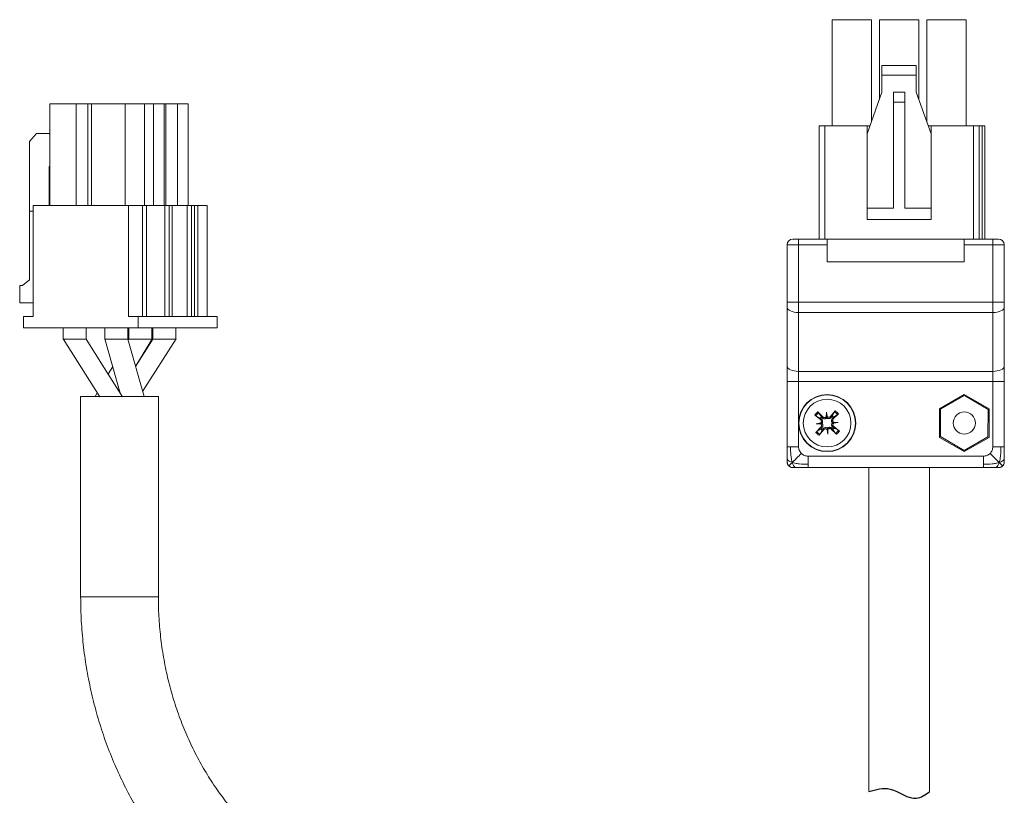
# Model space of a CAD drawing. Header units: millimetres. Extents: x -8092 to -7845, y 366 to 677.
# Tile 4 of 4: x -7934 to -7848, y 610 to 677. Entities that reach past the tile are written whole.
import ezdxf

# ---------------------------------------------------------------- set-up
doc = ezdxf.new("R2010")
doc.units = ezdxf.units.MM

msp = doc.modelspace()

# ---------------------------------------------------------------- linework, layer by layer
at = {"color": 7, "linetype": 'Continuous', "lineweight": 15}
for p, q in [((-7862.755, 668.079), (-7862.755, 677.379)), ((-7859.305, 677.379), (-7862.755, 677.379)), ((-7859.305, 668.46), (-7859.305, 677.379)), ((-7858.615, 670.397), (-7858.615, 677.379)), ((-7855.165, 677.379), (-7858.615, 677.379)), ((-7855.165, 670.397), (-7855.165, 677.379)), ((-7854.475, 668.46), (-7854.475, 677.379)), ((-7851.025, 677.379), (-7854.475, 677.379)), ((-7851.025, 668.079), (-7851.025, 677.379)), ((-7858.39, 673.379), (-7858.39, 672.529)), ((-7855.39, 673.379), (-7858.39, 673.379)), ((-7855.39, 672.529), (-7855.39, 673.379)), ((-7858.39, 672.529), (-7858.39, 671.029)), ((-7855.39, 672.529), (-7858.39, 672.529)), ((-7855.39, 671.029), (-7855.39, 672.529)), ((-7858.39, 671.029), (-7859.69, 667.379)), ((-7857.39, 671.029), (-7857.39, 670.163)), ((-7857.39, 671.029), (-7856.39, 671.029)), ((-7856.39, 670.163), (-7856.39, 671.029)), ((-7854.09, 667.379), (-7855.39, 671.029)), ((-7857.39, 660.879), (-7857.39, 670.163)), ((-7857.39, 670.163), (-7856.39, 670.163)), ((-7856.39, 660.879), (-7856.39, 670.163)), ((-7931.185, 661.109), (-7931.185, 670.009)), ((-7928.89, 670.009), (-7931.185, 670.009)), ((-7928.89, 661.109), (-7928.89, 670.009)), ((-7927.866, 670.009), (-7928.89, 670.009)), ((-7927.866, 670.009), (-7927.866, 661.109)), ((-7927.548, 670.009), (-7927.866, 670.009)), ((-7927.548, 661.109), (-7927.548, 670.009)), ((-7924.604, 670.009), (-7927.548, 670.009)), ((-7924.604, 661.109), (-7924.604, 670.009)), ((-7922.904, 670.009), (-7924.604, 670.009)), ((-7922.904, 670.009), (-7922.904, 661.109)), ((-7922.129, 670.009), (-7922.904, 670.009)), ((-7922.129, 670.009), (-7922.129, 661.109)), ((-7921.179, 670.009), (-7922.129, 670.009)), ((-7921.179, 661.109), (-7921.179, 670.009)), ((-7921.053, 670.009), (-7921.179, 670.009)), ((-7921.053, 661.109), (-7921.053, 670.009)), ((-7920.029, 670.009), (-7921.053, 670.009)), ((-7920.029, 670.009), (-7920.029, 661.109)), ((-7919.079, 670.009), (-7920.029, 670.009)), ((-7919.079, 661.109), (-7919.079, 670.009)), ((-7863.89, 668.079), (-7863.39, 668.079)), ((-7863.89, 658.179), (-7863.89, 668.079)), ((-7863.39, 668.079), (-7859.69, 668.079)), ((-7859.69, 668.079), (-7859.441, 668.079)), ((-7859.69, 667.379), (-7859.69, 668.079)), ((-7854.339, 668.079), (-7854.09, 668.079)), ((-7854.09, 668.079), (-7854.09, 667.379)), ((-7854.09, 668.079), (-7850.39, 668.079)), ((-7849.89, 668.079), (-7850.39, 668.079)), ((-7849.89, 658.179), (-7849.89, 668.079)), ((-7849.64, 668.079), (-7849.89, 668.079)), ((-7849.39, 668.079), (-7849.64, 668.079)), ((-7849.39, 658.179), (-7849.39, 668.079)), ((-7932.969, 666.709), (-7932.363, 667.409)), ((-7932.363, 667.409), (-7931.237, 667.409)), ((-7931.237, 667.409), (-7931.185, 667.349)), ((-7931.185, 667.409), (-7931.237, 667.409)), ((-7859.69, 667.379), (-7859.69, 660.879)), ((-7854.09, 667.379), (-7854.09, 660.879)), ((-7932.969, 654.604), (-7932.969, 666.709)), ((-7931.185, 664.535), (-7931.237, 664.54)), ((-7931.237, 664.54), (-7931.237, 661.109)), ((-7932.638, 651.409), (-7932.638, 661.109)), ((-7932.638, 661.109), (-7924.324, 661.109)), ((-7924.324, 661.109), (-7924.324, 651.409)), ((-7924.324, 661.109), (-7923.099, 661.109)), ((-7923.099, 651.409), (-7923.099, 661.109)), ((-7922.724, 661.109), (-7923.099, 661.109)), ((-7922.724, 651.409), (-7922.724, 661.109)), ((-7922.724, 661.109), (-7921.137, 661.109)), ((-7921.137, 651.409), (-7921.137, 661.109)), ((-7920.762, 661.109), (-7921.137, 661.109)), ((-7920.762, 651.409), (-7920.762, 661.109)), ((-7920.487, 661.109), (-7920.762, 661.109)), ((-7920.487, 651.409), (-7920.487, 661.109)), ((-7920.487, 661.109), (-7919.174, 661.109)), ((-7919.174, 651.409), (-7919.174, 661.109)), ((-7918.799, 661.109), (-7919.174, 661.109)), ((-7918.799, 651.409), (-7918.799, 661.109)), ((-7918.524, 661.109), (-7918.799, 661.109)), ((-7918.524, 651.409), (-7918.524, 661.109)), ((-7918.249, 661.109), (-7918.524, 661.109)), ((-7918.249, 651.409), (-7918.249, 661.109)), ((-7918.249, 661.109), (-7917.424, 661.109)), ((-7917.424, 661.109), (-7917.424, 651.409)), ((-7859.69, 660.879), (-7859.69, 659.879)), ((-7859.69, 660.879), (-7857.39, 660.879)), ((-7856.39, 660.879), (-7854.09, 660.879)), ((-7854.09, 659.879), (-7854.09, 660.879)), ((-7932.963, 654.609), (-7932.963, 660.609)), ((-7932.963, 660.609), (-7932.638, 660.609)), ((-7854.09, 659.879), (-7859.69, 659.879)), ((-7866.19, 658.179), (-7865.69, 658.179)), ((-7865.69, 658.179), (-7863.19, 658.179)), ((-7865.69, 658.179), (-7865.69, 657.679)), ((-7863.19, 657.679), (-7863.19, 658.179)), ((-7863.19, 658.179), (-7851.19, 658.179)), ((-7851.19, 658.179), (-7851.19, 657.679)), ((-7851.19, 658.179), (-7848.69, 658.179)), ((-7848.69, 657.679), (-7848.69, 658.179)), ((-7848.69, 658.179), (-7848.19, 658.179)), ((-7866.69, 652.651), (-7866.69, 657.679)), ((-7865.69, 657.679), (-7866.69, 657.679)), ((-7865.69, 652.651), (-7865.69, 657.679)), ((-7863.19, 657.679), (-7865.69, 657.679)), ((-7863.19, 656.179), (-7863.19, 657.679)), ((-7851.19, 657.679), (-7851.19, 656.179)), ((-7848.69, 657.679), (-7851.19, 657.679)), ((-7848.69, 652.651), (-7848.69, 657.679)), ((-7847.69, 657.679), (-7848.69, 657.679)), ((-7847.69, 652.651), (-7847.69, 657.679)), ((-7851.19, 656.179), (-7863.19, 656.179)), ((-7933.829, 652.609), (-7933.829, 654.109)), ((-7933.829, 654.109), (-7933.569, 654.109)), ((-7933.569, 654.109), (-7932.963, 654.609)), ((-7932.638, 652.609), (-7933.829, 652.609)), ((-7866.69, 652.651), (-7865.69, 652.651)), ((-7866.69, 647.049), (-7866.69, 652.204)), ((-7865.69, 652.651), (-7848.69, 652.651)), ((-7865.69, 652.651), (-7865.69, 651.757)), ((-7848.69, 652.651), (-7847.69, 652.651)), ((-7848.69, 651.757), (-7848.69, 652.651)), ((-7847.69, 647.049), (-7847.69, 652.204)), ((-7933.504, 650.409), (-7933.504, 651.409)), ((-7933.504, 651.409), (-7932.638, 651.409)), ((-7924.324, 651.409), (-7923.458, 651.409)), ((-7923.458, 651.409), (-7923.458, 650.409)), ((-7916.558, 651.409), (-7923.458, 651.409)), ((-7916.558, 651.409), (-7916.558, 650.409)), ((-7865.69, 651.757), (-7848.69, 651.757)), ((-7865.69, 646.601), (-7865.69, 651.757)), ((-7848.69, 651.757), (-7848.69, 646.601)), ((-7923.458, 650.409), (-7933.504, 650.409)), ((-7930.015, 650.409), (-7930.015, 649.399)), ((-7928.015, 649.399), (-7928.015, 650.409)), ((-7926.377, 650.409), (-7926.377, 649.398)), ((-7924.377, 649.398), (-7924.377, 650.409)), ((-7924.277, 650.409), (-7924.277, 649.408)), ((-7916.558, 650.409), (-7923.458, 650.409)), ((-7922.277, 649.408), (-7922.277, 650.409)), ((-7922.177, 650.409), (-7922.177, 649.408)), ((-7920.177, 649.408), (-7920.177, 650.409)), ((-7926.385, 649.44), (-7925.034, 644.706)), ((-7924.378, 649.409), (-7924.435, 649.409)), ((-7922.95, 644.409), (-7924.377, 649.41)), ((-7924.277, 649.409), (-7924.345, 649.296)), ((-7923.695, 647.018), (-7922.282, 649.402)), ((-7922.177, 649.41), (-7923.694, 647.016)), ((-7923.073, 644.84), (-7920.146, 649.459)), ((-7925.694, 647.019), (-7926.084, 646.362)), ((-7848.69, 646.601), (-7865.69, 646.601)), ((-7865.69, 645.707), (-7865.69, 646.601)), ((-7848.69, 646.601), (-7848.69, 645.707)), ((-7866.69, 645.707), (-7865.69, 645.707)), ((-7866.69, 640.012), (-7866.69, 645.707)), ((-7865.69, 645.707), (-7848.69, 645.707)), ((-7865.69, 640.012), (-7865.69, 645.707)), ((-7847.69, 645.707), (-7848.69, 645.707)), ((-7848.69, 645.707), (-7848.69, 640.012)), ((-7847.69, 640.012), (-7847.69, 645.707)), ((-7928.496, 644.409), (-7928.496, 626.879)), ((-7922.151, 644.409), (-7928.496, 644.409)), ((-7927.05, 644.733), (-7927.24, 644.412)), ((-7925.05, 644.732), (-7925.044, 644.742)), ((-7921.696, 644.409), (-7922.151, 644.409)), ((-7921.696, 626.879), (-7921.696, 644.409)), ((-7851.19, 644.579), (-7853.355, 643.329)), ((-7851.171, 644.479), (-7853.259, 643.296)), ((-7849.025, 643.329), (-7851.19, 644.579)), ((-7849.102, 643.263), (-7851.171, 644.479)), ((-7863.765, 642.379), (-7864.263, 642.774)), ((-7863.799, 642.52), (-7864.177, 642.714)), ((-7864.003, 643.065), (-7863.554, 642.617)), ((-7863.934, 642.987), (-7863.697, 642.633)), ((-7863.697, 642.633), (-7863.624, 642.55)), ((-7863.554, 642.617), (-7863.624, 642.55)), ((-7863.261, 642.638), (-7863.245, 643.042)), ((-7863.245, 643.042), (-7863.183, 642.643)), ((-7863.224, 642.667), (-7863.245, 643.042)), ((-7862.89, 642.655), (-7862.495, 643.152)), ((-7862.89, 642.655), (-7862.813, 642.596)), ((-7862.813, 642.596), (-7862.749, 642.688)), ((-7862.749, 642.688), (-7862.555, 643.067)), ((-7862.204, 642.893), (-7862.653, 642.443)), ((-7862.282, 642.823), (-7862.636, 642.586)), ((-7853.355, 643.329), (-7853.355, 640.829)), ((-7853.259, 643.296), (-7853.278, 640.896)), ((-7849.121, 640.863), (-7849.102, 643.263)), ((-7849.025, 640.829), (-7849.025, 643.329)), ((-7864.153, 642.024), (-7863.753, 642.086)), ((-7863.778, 642.045), (-7864.153, 642.024)), ((-7863.749, 642.008), (-7864.153, 642.024)), ((-7863.707, 642.457), (-7863.799, 642.52)), ((-7863.765, 642.379), (-7863.707, 642.457)), ((-7862.636, 642.586), (-7862.72, 642.513)), ((-7862.653, 642.443), (-7862.72, 642.513)), ((-7862.614, 641.779), (-7862.673, 641.702)), ((-7862.631, 642.15), (-7862.227, 642.135)), ((-7862.227, 642.135), (-7862.626, 642.073)), ((-7862.614, 641.779), (-7862.117, 641.384)), ((-7862.602, 642.113), (-7862.227, 642.135)), ((-7864.176, 641.266), (-7863.727, 641.715)), ((-7864.098, 641.335), (-7863.744, 641.572)), ((-7863.49, 641.504), (-7863.885, 641.006)), ((-7863.63, 641.47), (-7863.825, 641.092)), ((-7863.744, 641.572), (-7863.66, 641.645)), ((-7863.727, 641.715), (-7863.66, 641.645)), ((-7863.567, 641.562), (-7863.63, 641.47)), ((-7863.49, 641.504), (-7863.567, 641.562)), ((-7863.134, 641.116), (-7863.196, 641.516)), ((-7863.156, 641.491), (-7863.134, 641.116)), ((-7863.119, 641.52), (-7863.134, 641.116)), ((-7862.826, 641.542), (-7862.756, 641.609)), ((-7862.376, 641.093), (-7862.826, 641.542)), ((-7862.683, 641.525), (-7862.756, 641.609)), ((-7862.446, 641.171), (-7862.683, 641.525)), ((-7862.673, 641.702), (-7862.581, 641.639)), ((-7862.581, 641.639), (-7862.202, 641.444)), ((-7853.278, 640.896), (-7851.209, 639.679)), ((-7853.355, 640.829), (-7851.19, 639.579)), ((-7851.209, 639.679), (-7849.121, 640.863)), ((-7851.19, 639.579), (-7849.025, 640.829)), ((-7866.69, 639.012), (-7866.69, 640.012)), ((-7849.523, 639.179), (-7864.857, 639.179)), ((-7847.69, 640.012), (-7847.69, 639.012)), ((-7866.62, 638.425), (-7866.537, 638.332)), ((-7847.936, 638.249), (-7847.843, 638.332)), ((-7864.857, 638.179), (-7865.857, 638.179)), ((-7849.523, 638.179), (-7864.857, 638.179)), ((-7859.54, 638.179), (-7859.54, 609.844)), ((-7854.24, 609.805), (-7854.24, 638.179)), ((-7848.523, 638.179), (-7849.523, 638.179))]:
    msp.add_line(p, q, dxfattribs=at)
at = {"color": 8, "linetype": 'Continuous', "lineweight": 15}
for p, q in [((-7863.39, 658.179), (-7863.39, 668.079)), ((-7850.39, 658.179), (-7850.39, 668.079)), ((-7849.64, 668.079), (-7849.64, 658.179)), ((-7921.696, 626.879), (-7928.496, 626.879))]:
    msp.add_line(p, q, dxfattribs=at)
at = {"color": 7, "linetype": 'Continuous', "lineweight": 15, "flags": 128}
for points in [[(-7865.69, 651.757), (-7865.885, 651.765), (-7866.073, 651.791), (-7866.245, 651.832), (-7866.397, 651.888), (-7866.521, 651.956), (-7866.614, 652.033), (-7866.671, 652.117), (-7866.69, 652.204)], [(-7847.69, 652.204), (-7847.709, 652.117), (-7847.766, 652.033), (-7847.858, 651.956), (-7847.983, 651.888), (-7848.134, 651.832), (-7848.307, 651.791), (-7848.495, 651.765), (-7848.69, 651.757)], [(-7930.033, 649.439), (-7928.429, 646.909), (-7926.826, 644.379)], [(-7924.827, 644.379), (-7926.43, 646.909), (-7928.015, 649.41)], [(-7866.69, 647.049), (-7866.671, 646.961), (-7866.614, 646.878), (-7866.521, 646.8), (-7866.397, 646.732), (-7866.245, 646.677), (-7866.073, 646.635), (-7865.885, 646.61), (-7865.69, 646.601)], [(-7848.69, 646.601), (-7848.495, 646.61), (-7848.307, 646.635), (-7848.134, 646.677), (-7847.983, 646.732), (-7847.858, 646.8), (-7847.766, 646.878), (-7847.709, 646.961), (-7847.69, 647.049)]]:
    msp.add_lwpolyline(points, dxfattribs=at)
at = {"color": 7, "linetype": 'Continuous', "lineweight": 15}
for centre, radius in [((-7863.19, 642.079), 2.5), ((-7863.19, 642.079), 2.47), ((-7863.19, 642.079), 2.088), ((-7851.19, 642.079), 0.974)]:
    msp.add_circle(centre, radius, dxfattribs=at)
for centre, radius, start, end in [((-7866.19, 657.679), 0.5, 90, 180), ((-7848.19, 657.679), 0.5, 0, 90), ((-7863.19, 642.079), 1.278, 129.5154, 147.07373), ((-7863.19, 642.079), 1.174, 129.31994, 147.26919), ((-7863.19, 642.079), 0.751, 132.4741, 144.11503), ((-7863.19, 642.079), 0.751, 42.4741, 54.11503), ((-7863.19, 642.079), 1.174, 39.31994, 57.26919), ((-7863.19, 642.079), 1.278, 39.5154, 57.07373), ((-7863.19, 642.079), 1.278, 219.5154, 237.07373), ((-7863.19, 642.079), 1.174, 219.31994, 237.26919), ((-7863.19, 642.079), 0.751, 222.4741, 234.11503), ((-7863.19, 642.079), 0.751, 312.4741, 324.11503), ((-7863.19, 642.079), 1.174, 309.31994, 327.26919), ((-7863.19, 642.079), 1.278, 309.5154, 327.07373), ((-7866.19, 638.679), 0.5, 180, 246.6499), ((-7848.19, 638.679), 0.5, 270, 336.6499)]:
    msp.add_arc(centre, radius, start, end, dxfattribs=at)
for centre, major_axis, start_param, end_param in [((-7863.341, 642.749), (0.15, -0.001), 5.27877, 5.611566), ((-7863.116, 642.762), (0.149, 0.018), 3.813212, 4.146008), ((-7863.872, 642.153), (-0.018, 0.149), 3.813212, 4.146008), ((-7863.86, 641.928), (0.001, 0.15), 5.27877, 5.611566), ((-7862.52, 642.23), (0.001, 0.15), 2.137178, 2.469973), ((-7862.507, 642.006), (-0.018, 0.149), 0.67162, 1.004415), ((-7863.263, 641.397), (0.149, 0.018), 0.67162, 1.004415), ((-7863.039, 641.41), (0.15, -0.001), 2.137178, 2.469973)]:
    msp.add_ellipse(centre, major_axis=major_axis, ratio=0.868224, start_param=start_param, end_param=end_param, dxfattribs=at)
for points, knots in [([(-7866.69, 652.204), (-7866.69, 652.275), (-7866.69, 652.418), (-7866.69, 652.574), (-7866.69, 652.651)], [0, 0, 0, 0, 0.500004, 1, 1, 1, 1]), ([(-7847.69, 652.651), (-7847.69, 652.574), (-7847.69, 652.418), (-7847.69, 652.275), (-7847.69, 652.204)], [0, 0, 0, 0, 0.499996, 1, 1, 1, 1]), ([(-7928.638, 649.409), (-7928.765, 649.409), (-7929.019, 649.409), (-7929.415, 649.409), (-7929.743, 649.409), (-7929.971, 649.409), (-7930, 649.409), (-7930.014, 649.409)], [0, 0, 0, 0, 0.200549, 0.401098, 0.601648, 0.802197, 1, 1, 1, 1]), ([(-7928.022, 649.409), (-7928.02, 649.409), (-7928.009, 649.409), (-7928.066, 649.409), (-7928.193, 649.409), (-7928.388, 649.409), (-7928.555, 649.409), (-7928.638, 649.409)], [0, 0, 0, 0, 0.060106, 0.295079, 0.530053, 0.765026, 1, 1, 1, 1]), ([(-7924.435, 649.409), (-7924.493, 649.409), (-7924.608, 649.409), (-7924.938, 649.409), (-7925.324, 649.409), (-7925.72, 649.409), (-7926.067, 649.409), (-7926.294, 649.409), (-7926.396, 649.409), (-7926.371, 649.409), (-7926.369, 649.409)], [0, 0, 0, 0, 0.140224, 0.280447, 0.42067, 0.560893, 0.701117, 0.84134, 0.981563, 1, 1, 1, 1]), ([(-7924.26, 649.409), (-7924.26, 649.409), (-7924.26, 649.409), (-7924.091, 649.409), (-7923.882, 649.409), (-7923.777, 649.409)], [0, 0, 0, 0, 0.251564, 0.625782, 1, 1, 1, 1]), ([(-7923.777, 649.409), (-7923.656, 649.409), (-7923.415, 649.409), (-7923.011, 649.409), (-7922.651, 649.409), (-7922.395, 649.409), (-7922.271, 649.409), (-7922.29, 649.409), (-7922.294, 649.409)], [0, 0, 0, 0, 0.187697, 0.375393, 0.563089, 0.750785, 0.938482, 1, 1, 1, 1]), ([(-7922.176, 649.409), (-7922.162, 649.409), (-7922.134, 649.409), (-7921.905, 649.409), (-7921.577, 649.409), (-7921.181, 649.409), (-7920.928, 649.409), (-7920.801, 649.409)], [0, 0, 0, 0, 0.197375, 0.398032, 0.598688, 0.799344, 1, 1, 1, 1]), ([(-7920.801, 649.409), (-7920.684, 649.409), (-7920.451, 649.409), (-7920.244, 649.409), (-7920.153, 649.409), (-7920.178, 649.409), (-7920.179, 649.409)], [0, 0, 0, 0, 0.331527, 0.663052, 0.994579, 1, 1, 1, 1]), ([(-7866.69, 645.707), (-7866.69, 645.94), (-7866.69, 646.405), (-7866.69, 646.834), (-7866.69, 647.049)], [0, 0, 0, 0, 0.500001, 1, 1, 1, 1]), ([(-7847.69, 647.049), (-7847.69, 646.834), (-7847.69, 646.405), (-7847.69, 645.94), (-7847.69, 645.707)], [0, 0, 0, 0, 0.499999, 1, 1, 1, 1]), ([(-7864.263, 642.774), (-7864.255, 642.768), (-7864.241, 642.756), (-7864.217, 642.739), (-7864.196, 642.725), (-7864.183, 642.717), (-7864.178, 642.714), (-7864.177, 642.714)], [0, 0, 0, 0, 0.235666, 0.471389, 0.706073, 0.939644, 1, 1, 1, 1]), ([(-7863.934, 642.987), (-7863.937, 642.991), (-7863.943, 643), (-7863.959, 643.019), (-7863.978, 643.039), (-7863.993, 643.055), (-7864.001, 643.064), (-7864.003, 643.065)], [0, 0, 0, 0, 0.233464, 0.466999, 0.700401, 0.934623, 1, 1, 1, 1]), ([(-7863.554, 642.617), (-7863.537, 642.603), (-7863.504, 642.575), (-7863.439, 642.557), (-7863.374, 642.56), (-7863.313, 642.585), (-7863.278, 642.616), (-7863.263, 642.635), (-7863.261, 642.638)], [0, 0, 0, 0, 0.196376, 0.392864, 0.586837, 0.778446, 0.969376, 1, 1, 1, 1]), ([(-7863.224, 642.667), (-7863.222, 642.646), (-7863.219, 642.59), (-7863.217, 642.553), (-7863.216, 642.529)], [0, 0, 0, 0, 0.377073, 1, 1, 1, 1]), ([(-7863.183, 642.643), (-7863.167, 642.628), (-7863.135, 642.6), (-7863.072, 642.58), (-7863.007, 642.58), (-7862.946, 642.602), (-7862.909, 642.631), (-7862.892, 642.651), (-7862.89, 642.655)], [0, 0, 0, 0, 0.192217, 0.384472, 0.575502, 0.766782, 0.960085, 1, 1, 1, 1]), ([(-7862.495, 643.152), (-7862.501, 643.145), (-7862.513, 643.13), (-7862.53, 643.106), (-7862.544, 643.085), (-7862.552, 643.073), (-7862.555, 643.068), (-7862.555, 643.067)], [0, 0, 0, 0, 0.235669, 0.47136, 0.706048, 0.939643, 1, 1, 1, 1]), ([(-7862.204, 642.893), (-7862.21, 642.886), (-7862.224, 642.872), (-7862.245, 642.853), (-7862.264, 642.836), (-7862.276, 642.827), (-7862.281, 642.824), (-7862.282, 642.823)], [0, 0, 0, 0, 0.235688, 0.47142, 0.706056, 0.939611, 1, 1, 1, 1]), ([(-7863.778, 642.045), (-7863.757, 642.047), (-7863.701, 642.05), (-7863.663, 642.052), (-7863.64, 642.053)], [0, 0, 0, 0, 0.377073, 1, 1, 1, 1]), ([(-7863.753, 642.086), (-7863.739, 642.102), (-7863.71, 642.134), (-7863.69, 642.197), (-7863.691, 642.262), (-7863.713, 642.323), (-7863.742, 642.36), (-7863.762, 642.377), (-7863.765, 642.379)], [0, 0, 0, 0, 0.192215, 0.38449, 0.575496, 0.766781, 0.960069, 1, 1, 1, 1]), ([(-7863.727, 641.715), (-7863.713, 641.732), (-7863.685, 641.765), (-7863.667, 641.83), (-7863.671, 641.895), (-7863.696, 641.956), (-7863.727, 641.991), (-7863.746, 642.006), (-7863.749, 642.008)], [0, 0, 0, 0, 0.196388, 0.392848, 0.586835, 0.778438, 0.969377, 1, 1, 1, 1]), ([(-7863.64, 642.053), (-7863.626, 642.074), (-7863.599, 642.116), (-7863.581, 642.191), (-7863.583, 642.272), (-7863.609, 642.35), (-7863.654, 642.415), (-7863.692, 642.445), (-7863.707, 642.457)], [0, 0, 0, 0, 0.1596431, 0.320189, 0.4650692, 0.6624736, 0.8636046, 1, 1, 1, 1]), ([(-7863.66, 641.645), (-7863.633, 641.675), (-7863.586, 641.727), (-7863.56, 641.822), (-7863.562, 641.907), (-7863.586, 641.981), (-7863.616, 642.028), (-7863.636, 642.049), (-7863.64, 642.053)], [0, 0, 0, 0, 0.2790974, 0.4881858, 0.6503495, 0.8134411, 0.958206, 1, 1, 1, 1]), ([(-7863.624, 642.55), (-7863.594, 642.523), (-7863.542, 642.475), (-7863.447, 642.449), (-7863.362, 642.451), (-7863.288, 642.475), (-7863.241, 642.505), (-7863.22, 642.525), (-7863.216, 642.529)], [0, 0, 0, 0, 0.279098, 0.488173, 0.650352, 0.81343, 0.958195, 1, 1, 1, 1]), ([(-7863.216, 642.529), (-7863.195, 642.516), (-7863.153, 642.488), (-7863.078, 642.47), (-7862.997, 642.472), (-7862.919, 642.498), (-7862.854, 642.543), (-7862.824, 642.581), (-7862.813, 642.596)], [0, 0, 0, 0, 0.159643, 0.320175, 0.46507, 0.662462, 0.863604, 1, 1, 1, 1]), ([(-7862.72, 642.513), (-7862.747, 642.484), (-7862.794, 642.431), (-7862.82, 642.336), (-7862.818, 642.252), (-7862.794, 642.178), (-7862.764, 642.131), (-7862.744, 642.11), (-7862.74, 642.105)], [0, 0, 0, 0, 0.279079, 0.488168, 0.650332, 0.81342, 0.958185, 1, 1, 1, 1]), ([(-7862.74, 642.105), (-7862.753, 642.084), (-7862.781, 642.042), (-7862.799, 641.967), (-7862.797, 641.887), (-7862.771, 641.808), (-7862.726, 641.743), (-7862.688, 641.714), (-7862.673, 641.702)], [0, 0, 0, 0, 0.159652, 0.320185, 0.465082, 0.662475, 0.863612, 1, 1, 1, 1]), ([(-7862.602, 642.113), (-7862.623, 642.112), (-7862.679, 642.109), (-7862.717, 642.106), (-7862.74, 642.105)], [0, 0, 0, 0, 0.377073, 1, 1, 1, 1]), ([(-7862.653, 642.443), (-7862.666, 642.427), (-7862.694, 642.393), (-7862.712, 642.329), (-7862.709, 642.263), (-7862.684, 642.202), (-7862.653, 642.167), (-7862.634, 642.152), (-7862.631, 642.15)], [0, 0, 0, 0, 0.196384, 0.392862, 0.586829, 0.778433, 0.96936, 1, 1, 1, 1]), ([(-7862.626, 642.073), (-7862.641, 642.057), (-7862.669, 642.025), (-7862.689, 641.962), (-7862.689, 641.897), (-7862.667, 641.836), (-7862.638, 641.798), (-7862.618, 641.782), (-7862.614, 641.779)], [0, 0, 0, 0, 0.192196, 0.384469, 0.575496, 0.766752, 0.960069, 1, 1, 1, 1]), ([(-7864.176, 641.266), (-7864.169, 641.272), (-7864.156, 641.286), (-7864.134, 641.306), (-7864.115, 641.322), (-7864.104, 641.331), (-7864.099, 641.335), (-7864.098, 641.335)], [0, 0, 0, 0, 0.235688, 0.471379, 0.706055, 0.939635, 1, 1, 1, 1]), ([(-7863.885, 641.006), (-7863.879, 641.014), (-7863.867, 641.028), (-7863.85, 641.052), (-7863.835, 641.073), (-7863.828, 641.086), (-7863.825, 641.091), (-7863.825, 641.092)], [0, 0, 0, 0, 0.235676, 0.471398, 0.706082, 0.939618, 1, 1, 1, 1]), ([(-7863.164, 641.629), (-7863.185, 641.643), (-7863.227, 641.67), (-7863.302, 641.688), (-7863.382, 641.686), (-7863.461, 641.66), (-7863.526, 641.615), (-7863.555, 641.577), (-7863.567, 641.562)], [0, 0, 0, 0, 0.159651, 0.320197, 0.465078, 0.662469, 0.863604, 1, 1, 1, 1]), ([(-7863.196, 641.516), (-7863.212, 641.53), (-7863.244, 641.559), (-7863.307, 641.579), (-7863.372, 641.578), (-7863.434, 641.556), (-7863.471, 641.527), (-7863.487, 641.507), (-7863.49, 641.504)], [0, 0, 0, 0, 0.192212, 0.38447, 0.575496, 0.766771, 0.960069, 1, 1, 1, 1]), ([(-7862.756, 641.609), (-7862.785, 641.636), (-7862.838, 641.683), (-7862.933, 641.709), (-7863.017, 641.707), (-7863.091, 641.683), (-7863.138, 641.653), (-7863.159, 641.633), (-7863.164, 641.629)], [0, 0, 0, 0, 0.279089, 0.488177, 0.65034, 0.813432, 0.958196, 1, 1, 1, 1]), ([(-7863.156, 641.491), (-7863.157, 641.512), (-7863.16, 641.568), (-7863.163, 641.606), (-7863.164, 641.629)], [0, 0, 0, 0, 0.377073, 1, 1, 1, 1]), ([(-7862.826, 641.542), (-7862.842, 641.556), (-7862.876, 641.584), (-7862.94, 641.602), (-7863.006, 641.598), (-7863.067, 641.573), (-7863.102, 641.542), (-7863.117, 641.523), (-7863.119, 641.52)], [0, 0, 0, 0, 0.196372, 0.392851, 0.586841, 0.778446, 0.969373, 1, 1, 1, 1]), ([(-7862.376, 641.093), (-7862.383, 641.1), (-7862.397, 641.113), (-7862.416, 641.135), (-7862.433, 641.154), (-7862.442, 641.165), (-7862.445, 641.17), (-7862.446, 641.171)], [0, 0, 0, 0, 0.235728, 0.471417, 0.706051, 0.939628, 1, 1, 1, 1]), ([(-7862.117, 641.384), (-7862.124, 641.39), (-7862.139, 641.402), (-7862.163, 641.419), (-7862.184, 641.434), (-7862.196, 641.441), (-7862.201, 641.444), (-7862.202, 641.444)], [0, 0, 0, 0, 0.23571, 0.471394, 0.706031, 0.939619, 1, 1, 1, 1]), ([(-7866.69, 640.012), (-7866.686, 640.012), (-7866.679, 640.012), (-7866.619, 640.012), (-7866.528, 640.012), (-7866.441, 640.012), (-7866.397, 640.012)], [0, 0, 0, 0, 0.250001, 0.499999, 0.750004, 1, 1, 1, 1]), ([(-7866.397, 640.012), (-7866.348, 640.012), (-7866.25, 640.012), (-7866.075, 640.012), (-7865.886, 640.012), (-7865.755, 640.012), (-7865.69, 640.012)], [0, 0, 0, 0, 0.250002, 0.500007, 0.750005, 1, 1, 1, 1]), ([(-7866.241, 638.628), (-7866.263, 638.706), (-7866.315, 638.9), (-7866.382, 639.368), (-7866.391, 639.752), (-7866.397, 640.012)], [0, 0, 0, 0, 0.1809627, 0.4450338, 1, 1, 1, 1]), ([(-7866.241, 638.628), (-7866.189, 638.68), (-7866.068, 638.801), (-7865.797, 639.072), (-7865.579, 639.29), (-7865.446, 639.423)], [0, 0, 0, 0, 0.228879, 0.527151, 1, 1, 1, 1]), ([(-7865.446, 639.423), (-7865.516, 639.509), (-7865.656, 639.681), (-7865.678, 639.902), (-7865.69, 640.012)], [0, 0, 0, 0, 0.500008, 1, 1, 1, 1]), ([(-7864.857, 639.179), (-7864.967, 639.191), (-7865.188, 639.213), (-7865.36, 639.353), (-7865.446, 639.423)], [0, 0, 0, 0, 0.500006, 1, 1, 1, 1]), ([(-7864.857, 639.179), (-7864.857, 639.114), (-7864.857, 638.983), (-7864.857, 638.794), (-7864.857, 638.619), (-7864.857, 638.521), (-7864.857, 638.472)], [0, 0, 0, 0, 0.250004, 0.500002, 0.749999, 1, 1, 1, 1]), ([(-7848.934, 639.423), (-7849.02, 639.353), (-7849.192, 639.213), (-7849.413, 639.191), (-7849.523, 639.179)], [0, 0, 0, 0, 0.5, 1, 1, 1, 1]), ([(-7849.523, 638.472), (-7849.523, 638.521), (-7849.523, 638.619), (-7849.523, 638.794), (-7849.523, 638.983), (-7849.523, 639.114), (-7849.523, 639.179)], [0, 0, 0, 0, 0.250001, 0.499998, 0.749996, 1, 1, 1, 1]), ([(-7848.69, 640.012), (-7848.701, 639.902), (-7848.724, 639.681), (-7848.864, 639.509), (-7848.934, 639.423)], [0, 0, 0, 0, 0.499992, 1, 1, 1, 1]), ([(-7848.934, 639.423), (-7848.852, 639.341), (-7848.679, 639.168), (-7848.402, 638.892), (-7848.232, 638.721), (-7848.138, 638.628)], [0, 0, 0, 0, 0.2886673, 0.6101494, 1, 1, 1, 1]), ([(-7848.69, 640.012), (-7848.624, 640.012), (-7848.493, 640.012), (-7848.305, 640.012), (-7848.13, 640.012), (-7848.032, 640.012), (-7847.983, 640.012)], [0, 0, 0, 0, 0.249995, 0.500002, 0.749999, 1, 1, 1, 1]), ([(-7847.983, 640.012), (-7847.985, 639.84), (-7847.989, 639.521), (-7848.033, 639.118), (-7848.082, 638.824), (-7848.122, 638.687), (-7848.138, 638.628)], [0, 0, 0, 0, 0.366245, 0.679929, 0.862724, 1, 1, 1, 1]), ([(-7847.983, 640.012), (-7847.939, 640.012), (-7847.852, 640.012), (-7847.761, 640.012), (-7847.701, 640.012), (-7847.694, 640.012), (-7847.69, 640.012)], [0, 0, 0, 0, 0.250001, 0.5, 0.750001, 1, 1, 1, 1]), ([(-7866.69, 639.012), (-7866.679, 638.958), (-7866.659, 638.855), (-7866.538, 638.756), (-7866.396, 638.682), (-7866.291, 638.645), (-7866.241, 638.628)], [0, 0, 0, 0, 0.325708, 0.62359, 0.819139, 1, 1, 1, 1]), ([(-7866.69, 638.679), (-7866.69, 638.68), (-7866.69, 638.682), (-7866.69, 638.704), (-7866.69, 638.764), (-7866.69, 638.874), (-7866.69, 638.963), (-7866.69, 639.012)], [0, 0, 0, 0, 0.102888, 0.203869, 0.418351, 0.677262, 1, 1, 1, 1]), ([(-7866.69, 638.679), (-7866.688, 638.646), (-7866.684, 638.581), (-7866.654, 638.487), (-7866.609, 638.399), (-7866.565, 638.35), (-7866.543, 638.326)], [0, 0, 0, 0, 0.249996, 0.499996, 0.750015, 1, 1, 1, 1]), ([(-7866.19, 638.179), (-7866.223, 638.181), (-7866.288, 638.185), (-7866.382, 638.215), (-7866.47, 638.26), (-7866.519, 638.304), (-7866.543, 638.326)], [0, 0, 0, 0, 0.250011, 0.500005, 0.749993, 1, 1, 1, 1]), ([(-7866.529, 638.34), (-7866.525, 638.344), (-7866.515, 638.354), (-7866.429, 638.44), (-7866.308, 638.561), (-7866.241, 638.628)], [0, 0, 0, 0, 0.212895, 0.561827, 1, 1, 1, 1]), ([(-7866.241, 638.628), (-7866.163, 638.606), (-7865.969, 638.554), (-7865.501, 638.487), (-7865.117, 638.478), (-7864.857, 638.472)], [0, 0, 0, 0, 0.180958, 0.445033, 1, 1, 1, 1]), ([(-7865.857, 638.179), (-7865.911, 638.19), (-7866.014, 638.21), (-7866.113, 638.331), (-7866.187, 638.474), (-7866.224, 638.578), (-7866.241, 638.628)], [0, 0, 0, 0, 0.325708, 0.623594, 0.819146, 1, 1, 1, 1]), ([(-7864.857, 638.472), (-7864.857, 638.428), (-7864.857, 638.341), (-7864.857, 638.25), (-7864.857, 638.19), (-7864.857, 638.183), (-7864.857, 638.179)], [0, 0, 0, 0, 0.250001, 0.5, 0.750001, 1, 1, 1, 1]), ([(-7848.138, 638.628), (-7848.217, 638.606), (-7848.41, 638.554), (-7848.879, 638.487), (-7849.263, 638.478), (-7849.523, 638.472)], [0, 0, 0, 0, 0.180959, 0.445031, 1, 1, 1, 1]), ([(-7849.523, 638.179), (-7849.523, 638.183), (-7849.523, 638.19), (-7849.523, 638.25), (-7849.523, 638.341), (-7849.523, 638.428), (-7849.523, 638.472)], [0, 0, 0, 0, 0.249999, 0.5, 0.749999, 1, 1, 1, 1]), ([(-7848.523, 638.179), (-7848.469, 638.19), (-7848.366, 638.21), (-7848.267, 638.331), (-7848.192, 638.474), (-7848.156, 638.578), (-7848.138, 638.628)], [0, 0, 0, 0, 0.325711, 0.623594, 0.819148, 1, 1, 1, 1]), ([(-7848.19, 638.179), (-7848.157, 638.181), (-7848.092, 638.185), (-7847.997, 638.215), (-7847.91, 638.26), (-7847.861, 638.304), (-7847.836, 638.326)], [0, 0, 0, 0, 0.249997, 0.499996, 0.749989, 1, 1, 1, 1]), ([(-7848.138, 638.628), (-7848.075, 638.651), (-7847.939, 638.7), (-7847.802, 638.782), (-7847.71, 638.886), (-7847.697, 638.97), (-7847.69, 639.012)], [0, 0, 0, 0, 0.2305835, 0.4969888, 0.7437409, 1, 1, 1, 1]), ([(-7847.85, 638.34), (-7847.854, 638.344), (-7847.865, 638.354), (-7847.951, 638.44), (-7848.071, 638.561), (-7848.138, 638.628)], [0, 0, 0, 0, 0.212894, 0.561824, 1, 1, 1, 1]), ([(-7847.69, 638.679), (-7847.692, 638.646), (-7847.695, 638.581), (-7847.725, 638.487), (-7847.771, 638.399), (-7847.814, 638.35), (-7847.836, 638.326)], [0, 0, 0, 0, 0.249996, 0.499995, 0.750004, 1, 1, 1, 1]), ([(-7847.69, 639.012), (-7847.69, 638.963), (-7847.69, 638.874), (-7847.69, 638.764), (-7847.69, 638.704), (-7847.69, 638.682), (-7847.69, 638.68), (-7847.69, 638.679)], [0, 0, 0, 0, 0.322738, 0.581649, 0.796131, 0.897112, 1, 1, 1, 1]), ([(-7866.19, 638.179), (-7866.189, 638.179), (-7866.187, 638.179), (-7866.165, 638.179), (-7866.105, 638.179), (-7865.995, 638.179), (-7865.906, 638.179), (-7865.857, 638.179)], [0, 0, 0, 0, 0.102887, 0.203868, 0.41834, 0.677249, 1, 1, 1, 1]), ([(-7848.19, 638.179), (-7848.191, 638.179), (-7848.193, 638.179), (-7848.215, 638.179), (-7848.274, 638.179), (-7848.384, 638.179), (-7848.474, 638.179), (-7848.523, 638.179)], [0, 0, 0, 0, 0.102886, 0.203866, 0.418345, 0.677252, 1, 1, 1, 1]), ([(-7928.496, 626.879), (-7928.493, 626.507), (-7928.483, 625.454), (-7928.382, 623.721), (-7928.159, 621.69), (-7927.825, 619.678), (-7927.384, 617.692), (-7926.837, 615.741), (-7926.185, 613.831), (-7925.432, 611.97), (-7924.58, 610.164), (-7923.631, 608.421), (-7922.59, 606.747), (-7921.461, 605.149), (-7920.247, 603.632), (-7918.954, 602.203), (-7917.856, 601.131), (-7917.191, 600.537), (-7916.997, 600.368)], [0, 0, 0, 0, 0.0213973, 0.0606402, 0.0998901, 0.1391413, 0.178392, 0.2176406, 0.2568845, 0.296121, 0.3353469, 0.3745583, 0.413751, 0.45292, 0.4920601, 0.5311657, 0.5702313, 0.5861082, 0.5861082, 0.5861082, 0.5861082]), ([(-7907.452, 602.164), (-7907.902, 602.376), (-7908.817, 602.846), (-7910.16, 603.664), (-7911.477, 604.606), (-7912.735, 605.65), (-7913.93, 606.792), (-7915.056, 608.026), (-7916.108, 609.347), (-7917.082, 610.749), (-7917.972, 612.225), (-7918.776, 613.769), (-7919.488, 615.374), (-7920.106, 617.032), (-7920.627, 618.735), (-7921.048, 620.476), (-7921.368, 622.247), (-7921.583, 624.039), (-7921.683, 625.587), (-7921.693, 626.534), (-7921.696, 626.879)], [0.2441021, 0.2441021, 0.2441021, 0.2441021, 0.2854884, 0.3291759, 0.3727465, 0.4162052, 0.4595606, 0.5028235, 0.5460055, 0.5891184, 0.6321735, 0.6751807, 0.7181492, 0.7610865, 0.803999, 0.8468917, 0.8897691, 0.9326342, 0.9754898, 1, 1, 1, 1])]:
    msp.add_open_spline(points, degree=3, knots=knots, dxfattribs=at)
msp.add_spline([(-7859.54, 609.844), (-7857.687, 610.047), (-7855.362, 609.243), (-7854.228, 609.814)], degree=3)

doc.saveas('drawing.dxf')
